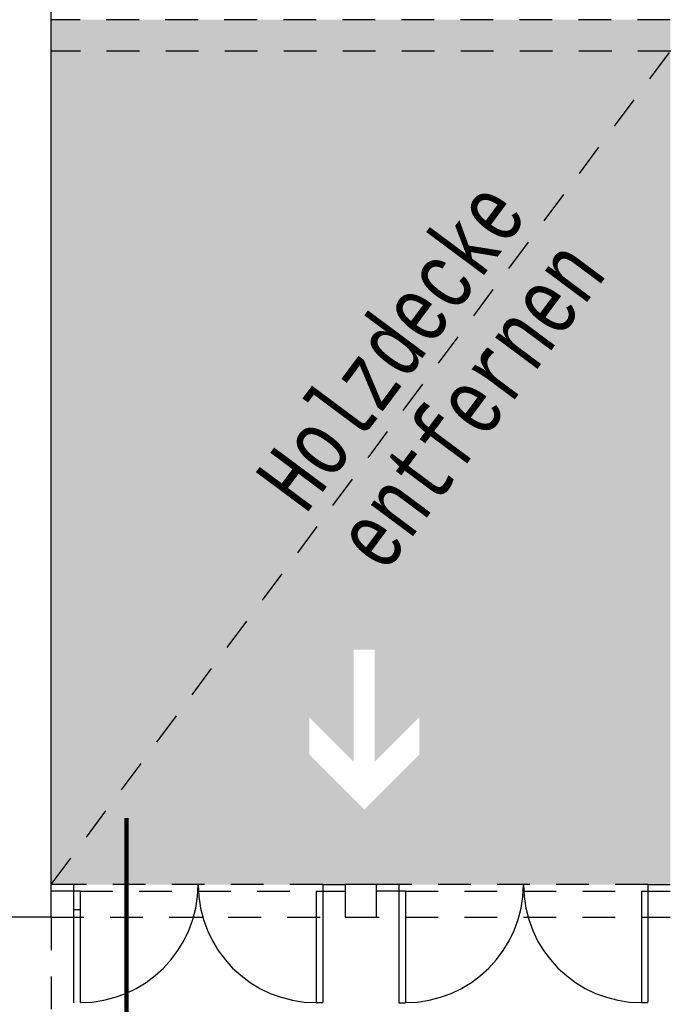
# Model space of a CAD drawing. Header units: metres. Extents: x -5 to 103, y -16 to 22.
# Tile 7 of 23: x 49 to 54, y -3 to 4. Entities that reach past the tile are written whole.
import ezdxf

# ---------------------------------------------------------------- set-up
doc = ezdxf.new("R2010")
doc.units = ezdxf.units.M
doc.header["$PDMODE"] = 65
for name, pattern in [('AUSGEZOGEN', [0]), ('LINIE_2', [0.45, 0.25, -0.2]), ('LINIE_9', [0.0003, 0, -0.0003])]:
    doc.linetypes.add(name, pattern=pattern)
for name, color, linetype, lineweight in [('XR$1$003WN111_ALLGEMEIN', 7, 'Continuous', 13), ('XR$1$004FE111_ALLGEMEIN', 7, 'Continuous', 13), ('XR$1$005BM999_SONSTIGES', 8, 'Continuous', 13), ('XR$1$005BMENT_ENTWURF', 8, 'Continuous', 13), ('XR$2$STANDARD', 7, 'Continuous', 25)]:
    doc.layers.add(name, color=color, linetype=linetype, lineweight=lineweight)
doc.styles.add('LUCIDACONSOLE', font='LUCON.TTF')
doc.dimstyles.new('_DIMSTYLE_4', dxfattribs={"dimtxt": 0.75, "dimasz": 1, "dimexe": 0, "dimexo": 0, "dimgap": 0.375, "dimtad": 0, "dimrnd": 0.01, "dimzin": 4, "dimdsep": 46, "dimtxsty": 'Standard', "dimblk1": 'ALL_ML_STRICH', "dimblk2": 'ALL_ML_STRICH', "dimsah": 1, "dimcen": 0, "dimadec": 0, "dimazin": 0, "dimtfac": 1, "dimtdec": 0, "dimtix": 1, "dimtmove": 2, "dimatfit": 3, "dimfxl": 1, "dimtzin": 0, "dimlwd": 0, "dimlwe": 25, "dimarcsym": 0})

# ---------------------------------------------------------------- blocks, each defined once
blk = doc.blocks.new('ALL_ML_STRICH')
at = {"color": 0, "linetype": 'ByBlock', "lineweight": -2}
for p, q in [((0, -0.5), (0, 0.5)), ((-0.3, -0.3), (0.3, 0.3)), ((-1, 0), (0.5, 0))]:
    blk.add_line(p, q, dxfattribs=at)
blk = doc.blocks.new('*D9')
at = {"layer": 'DEFPOINTS', "color": 0, "linetype": 'AUSGEZOGEN', "lineweight": 25}
for p in [(38.696, -2.5815), (99.376, -2.5815), (38.696, -10.833)]:
    blk.add_point(p, dxfattribs=at)
at = {"layer": 'XR$2$STANDARD', "color": 0, "linetype": 'AUSGEZOGEN', "lineweight": -2}
for p, q in [((38.696, -6.5958), (38.696, -10.833)), ((99.376, -6.5958), (99.376, -10.833)), ((38.696, -10.833), (67.8485, -10.833)), ((70.4422, -10.833), (99.376, -10.833))]:
    blk.add_line(p, q, dxfattribs=at)
at = {"layer": 'XR$2$STANDARD', "color": 0, "linetype": 'AUSGEZOGEN', "lineweight": 25, "rotation": 180}
blk.add_blockref('ALL_ML_STRICH', (38.696, -10.833), dxfattribs=at)
at = {"layer": 'XR$2$STANDARD', "color": 0, "linetype": 'AUSGEZOGEN', "lineweight": 25}
blk.add_blockref('ALL_ML_STRICH', (99.376, -10.833), dxfattribs=at)
at = {"layer": 'XR$2$STANDARD', "color": 0, "linetype": 'AUSGEZOGEN', "lineweight": 25, "insert": (69.1454, -10.833), "char_height": 0.75, "width": 2.329687, "attachment_point": 5}
blk.add_mtext('\\W0.62;\\A1;{60.68\\H0.495000;\\S^ ;}', dxfattribs=at)

msp = doc.modelspace()

# ---------------------------------------------------------------- hatches: boundary and pattern name
at = {"layer": 'XR$2$STANDARD', "linetype": 'LINIE_9', "lineweight": 25, "true_color": 0x8cff8c}
h = msp.add_hatch(color=91, dxfattribs=at)
h.paths.add_polyline_path([(49.346, -2.3315), (54.066, -2.3315), (54.066, 4.2585), (49.346, 4.2585)])
h.paths.add_polyline_path([(52.233, -1.8425), (51.233, -1.8425), (51.233, -0.4425), (52.233, -0.4425)], flags=16)
at = {"layer": 'XR$2$STANDARD', "linetype": 'AUSGEZOGEN', "lineweight": 25, "true_color": 0x00c600}
for points in [[(51.233, -0.4425), (51.233, -1.8425), (51.733, -1.8425), (51.733, -1.7595), (51.313, -1.3395), (51.313, -1.0567), (51.653, -1.3967), (51.653, -0.5425), (51.733, -0.5425), (51.733, -0.4425)], [(51.813, -1.3967), (52.153, -1.0567), (52.153, -1.3395), (51.733, -1.7595), (51.733, -1.8425), (52.233, -1.8425), (52.233, -0.4425), (51.733, -0.4425), (51.733, -0.5425), (51.813, -0.5425)]]:
    msp.add_hatch(color=92, dxfattribs=at).paths.add_polyline_path(points)

# ---------------------------------------------------------------- linework, layer by layer
at = {"layer": 'XR$1$003WN111_ALLGEMEIN', "color": 2, "linetype": 'AUSGEZOGEN', "lineweight": 25}
for q in [(49.346, 5.0035), (38.696, -2.5815)]:
    msp.add_line((49.346, -2.5815), q, dxfattribs=at)
msp.add_lwpolyline([(51.586, -2.3315), (51.586, -2.5815), (51.826, -2.5815), (51.826, -2.3315), (51.586, -2.3315)], close=True, dxfattribs=at)
at = {"layer": 'XR$1$004FE111_ALLGEMEIN', "color": 0, "linetype": 'LINIE_2', "lineweight": 25}
msp.add_line((49.346, -2.3315), (54.066, 4.0185), dxfattribs=at)
at = {"layer": 'XR$1$005BM999_SONSTIGES', "color": 1, "linetype": 'AUSGEZOGEN', "lineweight": 25}
for p, q in [((49.516, -2.3315), (49.346, -2.3315)), ((49.566, -2.3815), (49.346, -2.3815)), ((49.516, -2.3315), (49.516, -3.234)), ((49.566, -2.3815), (49.566, -3.2315)), ((51.366, -2.3815), (51.366, -3.2315)), ((51.366, -2.3815), (51.586, -2.3815)), ((51.4158, -2.3315), (51.586, -2.3315)), ((51.4158, -2.3315), (51.4158, -3.2272)), ((51.996, -2.3315), (51.826, -2.3315)), ((52.046, -2.3815), (51.826, -2.3815)), ((51.996, -2.3315), (51.996, -3.234)), ((52.046, -2.3815), (52.046, -3.2315)), ((53.846, -2.3815), (53.846, -3.2315)), ((53.846, -2.3815), (54.066, -2.3815)), ((53.8958, -2.3315), (54.066, -2.3315)), ((53.8958, -2.3315), (53.8958, -3.2272)), ((49.566, -2.5235), (49.516, -2.5235)), ((51.366, -3.2315), (51.4158, -3.2315)), ((51.996, -3.234), (52.046, -3.234)), ((53.846, -3.2315), (53.8958, -3.2315))]:
    msp.add_line(p, q, dxfattribs=at)
at = {"layer": 'XR$1$005BM999_SONSTIGES', "color": 1, "linetype": 'LINIE_2', "lineweight": 25}
for p, q in [((51.4158, -2.3315), (49.516, -2.3315)), ((49.566, -2.3815), (51.366, -2.3815)), ((53.8958, -2.3315), (51.996, -2.3315)), ((52.046, -2.3815), (53.846, -2.3815))]:
    msp.add_line(p, q, dxfattribs=at)
at = {"layer": 'XR$1$005BM999_SONSTIGES', "color": 1, "linetype": 'AUSGEZOGEN', "lineweight": 25}
for centre, start, end in [((49.566, -2.3315), 270, 0), ((51.366, -2.3315), 180, 270), ((52.046, -2.3315), 270, 0), ((53.846, -2.3315), 180, 270)]:
    msp.add_arc(centre, 0.9, start, end, dxfattribs=at)
at = {"layer": 'XR$1$005BMENT_ENTWURF', "color": 254, "linetype": 'LINIE_2', "lineweight": 25, "true_color": 0xf0f0b4}
for p, q in [((54.066, 4.2585), (49.346, 4.2585)), ((54.069, 4.0185), (49.346, 4.0185)), ((49.346, -2.5815), (54.066, -2.5815)), ((49.346, -2.5815), (49.346, -15.9538))]:
    msp.add_line(p, q, dxfattribs=at)
at = {"layer": 'XR$2$STANDARD', "color": 1, "linetype": 'AUSGEZOGEN', "lineweight": 140}
msp.add_line((49.9211, -3.7797), (49.9211, -1.8267), dxfattribs=at)

# ---------------------------------------------------------------- texts
at = {"layer": 'XR$2$STANDARD', "color": 0, "linetype": 'AUSGEZOGEN', "lineweight": 25, "insert": (50.8814, 0.7773), "char_height": 0.5, "width": 3.455845, "attachment_point": 1, "rotation": 53.36, "line_spacing_factor": 0.903614, "style": 'LUCIDACONSOLE'}
msp.add_mtext('{\\fLucida Console|i0|b0;\\H0.500000;\\W0.750000;\\C7;Holzdecke}\\P{\\fLucida Console|i0|b0;\\H0.500000;\\W0.750000;\\C7;entfernen}\\P', dxfattribs=at)

# ---------------------------------------------------------------- dimensions: what is measured, and where the dimension line sits
at = {"layer": 'XR$2$STANDARD', "color": 0, "linetype": 'AUSGEZOGEN', "lineweight": 25}
dim = msp.add_linear_dim(base=(99.376, -10.833), p1=(38.696, -6.5958), p2=(99.376, -6.5958), dimstyle='_DIMSTYLE_4', override={"dimpost": '<>', "dimclrd": 0, "dimclre": 0, "dimclrt": 0, "dimlwd": 0, "dimlwe": 25}, dxfattribs=at)
dim.commit()
dim.dimension.update_dxf_attribs({"geometry": '*D9', "text_midpoint": (69.1454, -10.833)})

doc.saveas('drawing.dxf')
